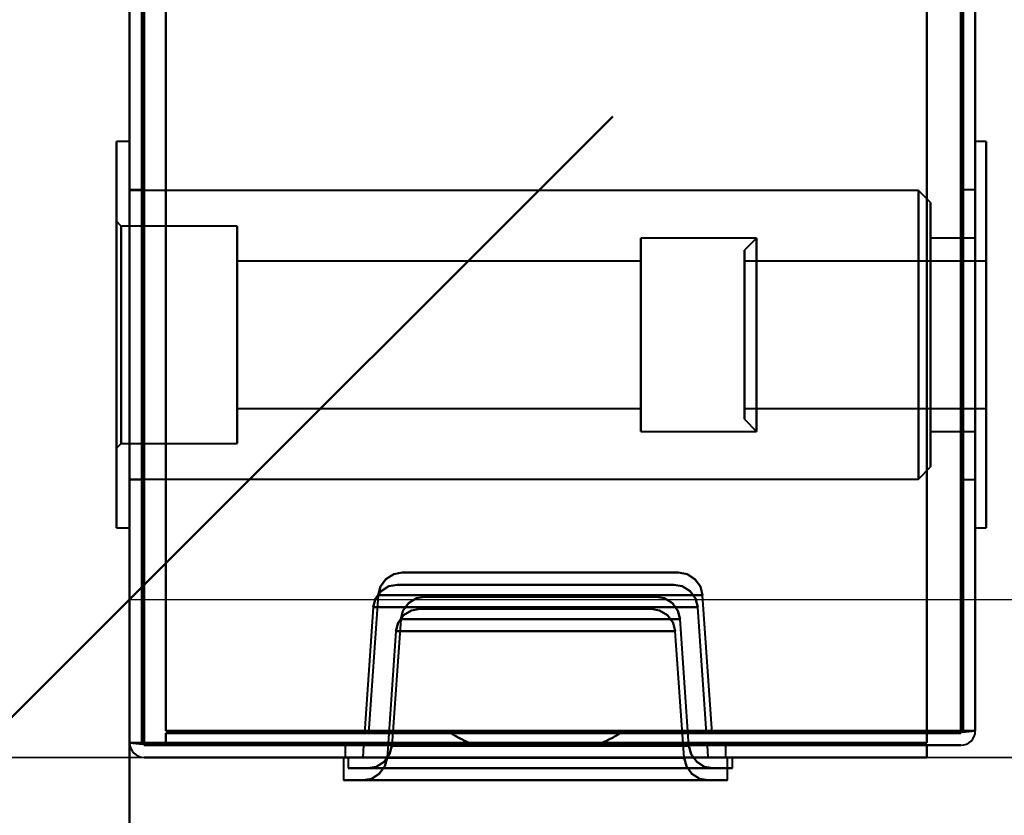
# Model space of a CAD drawing. Header units: millimetres. Extents: x -1392 to 1388, y -239 to 1267.
# Tile 4 of 91: x -481 to -440, y 126 to 159. Entities that reach past the tile are written whole.
import ezdxf

# ---------------------------------------------------------------- set-up
doc = ezdxf.new("R2010")
doc.units = ezdxf.units.MM
for name, color, linetype, lineweight in [('A-ANNO-DIMS', 211, 'Continuous', 30), ('A-ANNO-DIMS-20', 211, 'Continuous', 30), ('A-GENM', 13, 'Continuous', 40), ('G-IMPT', 8, 'Continuous', 40)]:
    doc.layers.add(name, color=color, linetype=linetype, lineweight=lineweight)
doc.styles.add('Arial_1', font='arial.ttf', dxfattribs={"height": 60})
doc.dimstyles.new('Linéaire', dxfattribs={"dimscale": 304.8, "dimtxt": 61.215564, "dimasz": 0.131234, "dimexe": 0.131234, "dimexo": 0.131234, "dimgap": 0.131234, "dimtad": 1, "dimdec": 0, "dimzin": 0, "dimdsep": 46, "dimtxsty": 'Arial_1', "dimblk1": 'OBLIQUE', "dimblk2": 'OBLIQUE', "dimsah": 1, "dimcen": 0.09, "dimazin": 0, "dimtfac": 1, "dimtdec": 4, "dimtix": 1, "dimtmove": 0, "dimatfit": 3, "dimfxl": 1, "dimtvp": 1, "dimtfill": 1, "dimtolj": 1, "dimtzin": 0, "dimarcsym": 2})

# ---------------------------------------------------------------- blocks, each defined once
blk = doc.blocks.new('Maintenance r21 - Maintenance r21-762144-Droite')
at = {"layer": 'A-GENM'}
for p, q in [((-476, 0), (-476, 1138)), ((-476, 1138), (-476, 0))]:
    blk.add_line(p, q, dxfattribs=at)
blk = doc.blocks.new('NEXA 2000 CALQUES_dwg-762145-Droite')
at = {"layer": 'G-IMPT'}
for p, q in [((-476, 1137.772), (-476, 128.972)), ((-476, 1137.772), (-476, 128.972)), ((-441, 129.472), (-441, 1137.272)), ((-441, 129.472), (-441, 1137.272)), ((-476, 153.872), (-476.55, 153.872)), ((-476, 153.872), (-476.55, 153.872)), ((-476.55, 153.872), (-476.55, 145.872)), ((-476.55, 137.872), (-476.55, 153.872)), ((-476.55, 145.872), (-476.55, 153.872)), ((-476.55, 153.872), (-476.55, 145.872)), ((-476.55, 137.872), (-476.55, 153.872)), ((-476.55, 145.872), (-476.55, 153.872)), ((-476, 153.872), (-476, 137.872)), ((-476, 153.872), (-476, 145.872)), ((-476, 145.872), (-476, 153.872)), ((-476, 153.872), (-476, 137.872)), ((-476, 153.872), (-476, 145.872)), ((-476, 145.872), (-476, 153.872)), ((-440.55, 153.872), (-441, 153.872)), ((-440.55, 153.872), (-441, 153.872)), ((-441, 137.872), (-441, 153.872)), ((-441, 145.872), (-441, 153.872)), ((-441, 153.872), (-441, 145.872)), ((-441, 137.872), (-441, 153.872)), ((-441, 145.872), (-441, 153.872)), ((-441, 153.872), (-441, 145.872)), ((-440.55, 145.872), (-440.55, 153.872)), ((-440.55, 153.872), (-440.55, 137.872)), ((-440.55, 153.872), (-440.55, 145.872)), ((-440.55, 145.872), (-440.55, 153.872)), ((-440.55, 153.872), (-440.55, 137.872)), ((-440.55, 153.872), (-440.55, 145.872)), ((-475.5, 151.872), (-476, 151.872)), ((-475.5, 151.872), (-476, 151.872)), ((-476, 151.872), (-476, 145.872)), ((-476, 151.872), (-476, 145.872)), ((-443.35, 151.847), (-476, 151.847)), ((-443.35, 151.847), (-476, 151.847)), ((-476, 139.897), (-476, 151.847)), ((-476, 139.897), (-476, 151.847)), ((-476, 139.897), (-476, 151.847)), ((-476, 139.897), (-476, 151.847)), ((-475.5, 145.872), (-475.5, 151.872)), ((-475.5, 151.872), (-475.5, 145.872)), ((-475.5, 145.872), (-475.5, 151.872)), ((-475.5, 151.872), (-475.5, 145.872)), ((-442.85, 151.347), (-443.35, 151.847)), ((-442.85, 151.347), (-443.35, 151.847)), ((-443.35, 139.897), (-443.35, 151.847)), ((-443.35, 139.897), (-443.35, 151.847)), ((-443.35, 151.847), (-443.35, 139.897)), ((-443.35, 151.847), (-443.35, 139.897)), ((-443.35, 139.897), (-443.35, 151.847)), ((-443.35, 139.897), (-443.35, 151.847)), ((-443.35, 151.847), (-443.35, 139.897)), ((-443.35, 151.847), (-443.35, 139.897)), ((-441, 151.872), (-441.5, 151.872)), ((-441, 151.872), (-441.5, 151.872)), ((-441.5, 151.872), (-441.5, 145.872)), ((-441.5, 145.872), (-441.5, 151.872)), ((-441.5, 151.872), (-441.5, 145.872)), ((-441.5, 145.872), (-441.5, 151.872)), ((-441, 151.872), (-441, 145.872)), ((-441, 145.872), (-441, 151.872)), ((-441, 151.872), (-441, 145.872)), ((-441, 145.872), (-441, 151.872)), ((-442.85, 140.397), (-442.85, 151.347)), ((-442.85, 140.397), (-442.85, 151.347)), ((-442.85, 151.347), (-442.85, 140.397)), ((-442.85, 151.347), (-442.85, 140.397)), ((-442.85, 140.397), (-442.85, 151.347)), ((-442.85, 140.397), (-442.85, 151.347)), ((-442.85, 151.347), (-442.85, 140.397)), ((-442.85, 151.347), (-442.85, 140.397)), ((-476.35, 150.372), (-476.55, 150.572)), ((-476.35, 150.372), (-476.55, 150.572)), ((-476.55, 150.572), (-476.55, 141.172)), ((-476.55, 150.572), (-476.55, 141.172)), ((-476.55, 141.172), (-476.55, 150.572)), ((-476.55, 141.172), (-476.55, 150.572)), ((-476.55, 150.572), (-476.55, 141.172)), ((-476.55, 150.572), (-476.55, 141.172)), ((-476.55, 141.172), (-476.55, 150.572)), ((-476.55, 141.172), (-476.55, 150.572)), ((-471.55, 150.372), (-476.35, 150.372)), ((-471.55, 150.372), (-476.35, 150.372)), ((-476.35, 150.372), (-476.35, 141.372)), ((-476.35, 150.372), (-476.35, 141.372)), ((-476.35, 141.372), (-476.35, 150.372)), ((-476.35, 141.372), (-476.35, 150.372)), ((-476.35, 150.372), (-476.35, 141.372)), ((-476.35, 150.372), (-476.35, 141.372)), ((-476.35, 141.372), (-476.35, 150.372)), ((-476.35, 141.372), (-476.35, 150.372)), ((-471.55, 150.372), (-471.55, 145.872)), ((-471.55, 141.372), (-471.55, 150.372)), ((-471.55, 145.872), (-471.55, 150.372)), ((-471.55, 150.372), (-471.55, 145.872)), ((-471.55, 141.372), (-471.55, 150.372)), ((-471.55, 145.872), (-471.55, 150.372)), ((-450.05, 149.872), (-454.85, 149.872)), ((-450.05, 149.872), (-454.85, 149.872)), ((-454.85, 149.872), (-454.85, 149.741)), ((-454.85, 149.872), (-454.85, 142.004)), ((-454.85, 141.872), (-454.85, 149.872)), ((-454.85, 141.872), (-454.85, 149.872)), ((-454.85, 149.872), (-454.85, 142.004)), ((-454.85, 141.872), (-454.85, 149.872)), ((-454.85, 141.872), (-454.85, 149.872)), ((-454.85, 149.741), (-454.85, 141.872)), ((-454.85, 149.741), (-454.85, 141.872)), ((-450.05, 149.872), (-450.55, 149.372)), ((-450.05, 149.872), (-450.55, 149.372)), ((-450.05, 142.004), (-450.05, 149.872)), ((-450.05, 149.872), (-450.05, 142.004)), ((-450.05, 145.872), (-450.05, 149.872)), ((-450.05, 149.872), (-450.05, 145.872)), ((-450.05, 145.872), (-450.05, 149.741)), ((-450.05, 149.741), (-450.05, 145.872)), ((-450.05, 141.872), (-450.05, 149.741)), ((-450.05, 149.741), (-450.05, 141.872)), ((-441, 149.872), (-442.85, 149.872)), ((-441, 149.872), (-442.85, 149.872)), ((-442.85, 149.872), (-442.85, 141.872)), ((-442.85, 149.872), (-442.85, 141.872)), ((-442.85, 142.004), (-442.85, 149.872)), ((-442.85, 149.872), (-442.85, 141.872)), ((-442.85, 149.872), (-442.85, 141.872)), ((-442.85, 142.004), (-442.85, 149.872)), ((-442.85, 149.741), (-442.85, 149.872)), ((-442.85, 141.872), (-442.85, 149.741)), ((-442.85, 141.872), (-442.85, 149.741)), ((-441, 149.872), (-441, 142.004)), ((-441, 142.004), (-441, 149.872)), ((-441, 149.872), (-441, 142.004)), ((-441, 142.004), (-441, 149.872)), ((-441, 149.741), (-441, 141.872)), ((-441, 141.872), (-441, 149.741)), ((-441, 149.741), (-441, 141.872)), ((-441, 141.872), (-441, 149.741)), ((-450.55, 142.487), (-450.55, 149.372)), ((-450.55, 149.372), (-450.55, 142.487)), ((-450.55, 142.487), (-450.55, 149.372)), ((-450.55, 149.372), (-450.55, 142.487)), ((-450.55, 142.372), (-450.55, 149.257)), ((-450.55, 149.257), (-450.55, 142.372)), ((-450.55, 142.372), (-450.55, 149.257)), ((-450.55, 149.257), (-450.55, 142.372)), ((-454.85, 148.922), (-471.55, 148.922)), ((-454.85, 148.922), (-471.55, 148.922)), ((-471.55, 148.922), (-471.55, 142.922)), ((-471.55, 142.822), (-471.55, 148.922)), ((-471.55, 142.822), (-471.55, 148.922)), ((-471.55, 148.922), (-471.55, 148.822)), ((-471.55, 148.922), (-471.55, 142.922)), ((-471.55, 142.822), (-471.55, 148.922)), ((-471.55, 142.822), (-471.55, 148.922)), ((-471.55, 148.822), (-471.55, 142.822)), ((-471.55, 148.822), (-471.55, 142.822)), ((-454.85, 148.922), (-454.85, 142.822)), ((-454.85, 148.922), (-454.85, 142.822)), ((-454.85, 142.922), (-454.85, 148.922)), ((-454.85, 148.822), (-454.85, 148.922)), ((-454.85, 148.922), (-454.85, 142.822)), ((-454.85, 148.922), (-454.85, 142.822)), ((-454.85, 142.922), (-454.85, 148.922)), ((-454.85, 142.822), (-454.85, 148.822)), ((-454.85, 142.822), (-454.85, 148.822)), ((-440.55, 148.922), (-450.55, 148.922)), ((-440.55, 148.922), (-450.55, 148.922)), ((-450.55, 145.097), (-450.55, 148.922)), ((-450.55, 148.922), (-450.55, 146.647)), ((-450.55, 145.097), (-450.55, 148.922)), ((-450.55, 148.922), (-450.55, 142.922)), ((-450.55, 148.822), (-450.55, 142.822)), ((-450.55, 148.822), (-450.55, 145.097)), ((-440.55, 146.647), (-440.55, 148.922)), ((-440.55, 148.922), (-440.55, 145.097)), ((-440.55, 142.922), (-440.55, 148.922)), ((-440.55, 148.922), (-440.55, 145.097)), ((-440.55, 142.822), (-440.55, 148.822)), ((-440.55, 145.097), (-440.55, 148.822)), ((-450.55, 142.822), (-450.55, 146.647)), ((-450.55, 146.647), (-450.55, 142.922)), ((-450.55, 142.822), (-450.55, 146.647)), ((-440.55, 142.922), (-440.55, 146.647)), ((-440.55, 146.647), (-440.55, 142.822)), ((-440.55, 146.647), (-440.55, 142.822)), ((-476.55, 145.872), (-476.55, 137.872)), ((-476.55, 137.872), (-476.55, 145.872)), ((-476.55, 145.872), (-476.55, 137.872)), ((-476.55, 137.872), (-476.55, 145.872)), ((-476, 145.872), (-476, 139.872)), ((-476, 145.872), (-476, 137.872)), ((-476, 137.872), (-476, 145.872)), ((-476, 145.872), (-476, 139.872)), ((-476, 145.872), (-476, 137.872)), ((-476, 137.872), (-476, 145.872)), ((-475.5, 139.872), (-475.5, 145.872)), ((-475.5, 145.872), (-475.5, 139.872)), ((-475.5, 139.872), (-475.5, 145.872)), ((-475.5, 145.872), (-475.5, 139.872)), ((-471.55, 145.872), (-471.55, 141.372)), ((-471.55, 141.372), (-471.55, 145.872)), ((-471.55, 145.872), (-471.55, 141.372)), ((-471.55, 141.372), (-471.55, 145.872)), ((-450.05, 141.872), (-450.05, 145.872)), ((-450.05, 145.872), (-450.05, 141.872)), ((-450.05, 142.004), (-450.05, 145.872)), ((-450.05, 145.872), (-450.05, 142.004)), ((-441.5, 145.872), (-441.5, 139.872)), ((-441.5, 139.872), (-441.5, 145.872)), ((-441.5, 145.872), (-441.5, 139.872)), ((-441.5, 139.872), (-441.5, 145.872)), ((-441, 145.872), (-441, 139.872)), ((-441, 139.872), (-441, 145.872)), ((-441, 137.872), (-441, 145.872)), ((-441, 145.872), (-441, 137.872)), ((-441, 145.872), (-441, 139.872)), ((-441, 139.872), (-441, 145.872)), ((-441, 137.872), (-441, 145.872)), ((-441, 145.872), (-441, 137.872)), ((-440.55, 137.872), (-440.55, 145.872)), ((-440.55, 145.872), (-440.55, 137.872)), ((-440.55, 137.872), (-440.55, 145.872)), ((-440.55, 145.872), (-440.55, 137.872)), ((-450.55, 145.097), (-450.55, 142.822)), ((-440.55, 142.822), (-440.55, 145.097)), ((-471.55, 142.922), (-471.55, 142.822)), ((-471.55, 142.822), (-454.85, 142.822)), ((-471.55, 142.822), (-454.85, 142.822)), ((-454.85, 142.822), (-454.85, 142.922)), ((-450.55, 142.822), (-440.55, 142.822)), ((-450.55, 142.822), (-440.55, 142.822)), ((-450.55, 142.372), (-450.05, 141.872)), ((-450.55, 142.372), (-450.05, 141.872)), ((-454.85, 142.004), (-454.85, 141.872)), ((-454.85, 141.872), (-450.05, 141.872)), ((-454.85, 141.872), (-450.05, 141.872)), ((-442.85, 141.872), (-442.85, 142.004)), ((-442.85, 141.872), (-441, 141.872)), ((-442.85, 141.872), (-441, 141.872)), ((-476.55, 141.172), (-476.35, 141.372)), ((-476.55, 141.172), (-476.35, 141.372)), ((-476.35, 141.372), (-471.55, 141.372)), ((-476.35, 141.372), (-471.55, 141.372)), ((-443.35, 139.897), (-442.85, 140.397)), ((-443.35, 139.897), (-442.85, 140.397)), ((-476, 139.897), (-443.35, 139.897)), ((-476, 139.897), (-443.35, 139.897)), ((-476, 139.872), (-475.5, 139.872)), ((-476, 139.872), (-475.5, 139.872)), ((-441.5, 139.872), (-441, 139.872)), ((-441.5, 139.872), (-441, 139.872)), ((-476.55, 137.872), (-476, 137.872)), ((-476.55, 137.872), (-476, 137.872)), ((-441, 137.872), (-440.55, 137.872)), ((-441, 137.872), (-440.55, 137.872)), ((-459, 136.022), (-464.717, 136.022)), ((-464.717, 136.022), (-459, 136.022)), ((-464.717, 136.022), (-453.283, 136.022)), ((-453.283, 136.022), (-459, 136.022)), ((-459, 136.022), (-453.283, 136.022)), ((-459.2, 135.522), (-464.917, 135.522)), ((-464.917, 135.522), (-459.2, 135.522)), ((-464.917, 135.522), (-453.483, 135.522)), ((-453.483, 135.522), (-459.2, 135.522)), ((-459.2, 135.522), (-453.483, 135.522)), ((-465.715, 135.092), (-466.115, 129.372)), ((-459, 135.092), (-465.715, 135.092)), ((-452.285, 135.092), (-465.715, 135.092)), ((-465.715, 135.092), (-459, 135.092)), ((-463.785, 135.022), (-459, 135.022)), ((-454.215, 135.022), (-463.785, 135.022)), ((-459, 135.022), (-463.785, 135.022)), ((-452.285, 135.092), (-459, 135.092)), ((-459, 135.092), (-452.285, 135.092)), ((-459, 135.022), (-454.215, 135.022)), ((-454.215, 135.022), (-459, 135.022)), ((-451.885, 129.372), (-452.285, 135.092)), ((-465.915, 134.592), (-466.28, 129.372)), ((-459.2, 134.592), (-465.915, 134.592)), ((-452.485, 134.592), (-465.915, 134.592)), ((-465.915, 134.592), (-459.2, 134.592)), ((-463.985, 134.522), (-459.2, 134.522)), ((-454.415, 134.522), (-463.985, 134.522)), ((-459.2, 134.522), (-463.985, 134.522)), ((-452.485, 134.592), (-459.2, 134.592)), ((-459.2, 134.592), (-452.485, 134.592)), ((-459.2, 134.522), (-454.415, 134.522)), ((-454.415, 134.522), (-459.2, 134.522)), ((-452.12, 129.372), (-452.485, 134.592)), ((-464.783, 134.092), (-465.149, 128.853)), ((-464.783, 134.092), (-453.217, 134.092)), ((-464.783, 134.092), (-459, 134.092)), ((-459, 134.092), (-464.783, 134.092)), ((-459, 134.092), (-453.217, 134.092)), ((-453.217, 134.092), (-459, 134.092)), ((-452.851, 128.853), (-453.217, 134.092)), ((-464.983, 133.592), (-465.349, 128.353)), ((-464.983, 133.592), (-453.417, 133.592)), ((-464.983, 133.592), (-459.2, 133.592)), ((-459.2, 133.592), (-464.983, 133.592)), ((-459.2, 133.592), (-453.417, 133.592)), ((-453.417, 133.592), (-459.2, 133.592)), ((-453.051, 128.353), (-453.417, 133.592)), ((-459.2, 129.372), (-466.28, 129.372)), ((-466.28, 129.372), (-452.12, 129.372)), ((-459, 129.372), (-466.115, 129.372)), ((-466.115, 129.372), (-459, 129.372)), ((-455.701, 129.372), (-462.699, 129.372)), ((-462.699, 129.372), (-455.701, 129.372)), ((-452.12, 129.372), (-459.2, 129.372)), ((-451.885, 129.372), (-459, 129.372)), ((-459, 129.372), (-451.885, 129.372)), ((-441.6, 129.472), (-441, 129.472)), ((-441, 129.472), (-441.6, 129.472)), ((-441, 129.472), (-441.6, 129.472)), ((-441.6, 129.472), (-441, 129.472)), ((-441.6, 129.472), (-441, 129.472)), ((-441, 129.472), (-441.6, 129.472)), ((-441, 129.472), (-441.6, 129.472)), ((-441.6, 129.472), (-441, 129.472)), ((-476, 128.972), (-475.4, 128.972)), ((-475.4, 128.972), (-476, 128.972)), ((-475.4, 128.972), (-476, 128.972)), ((-476, 128.972), (-475.4, 128.972)), ((-476, 128.972), (-475.4, 128.972)), ((-475.4, 128.972), (-476, 128.972)), ((-476, 128.972), (-475.4, 128.972)), ((-475.4, 128.972), (-476, 128.972)), ((-467.075, 128.872), (-467.075, 128.372)), ((-451.325, 128.872), (-467.075, 128.872)), ((-459.2, 128.872), (-467.075, 128.872)), ((-467.075, 128.872), (-459.2, 128.872)), ((-466.315, 128.872), (-466.35, 128.372)), ((-452.085, 128.872), (-466.315, 128.872)), ((-466.315, 128.872), (-459.2, 128.872)), ((-465.149, 128.853), (-459, 128.853)), ((-452.851, 128.853), (-465.149, 128.853)), ((-459, 128.853), (-465.149, 128.853)), ((-456.673, 128.872), (-461.727, 128.872)), ((-461.727, 128.872), (-456.673, 128.872)), ((-451.325, 128.872), (-459.2, 128.872)), ((-459.2, 128.872), (-451.325, 128.872)), ((-459.2, 128.872), (-452.085, 128.872)), ((-459, 128.853), (-452.851, 128.853)), ((-452.851, 128.853), (-459, 128.853)), ((-452.05, 128.372), (-452.085, 128.872)), ((-451.325, 128.372), (-451.325, 128.872)), ((-467.15, 128.372), (-467.15, 127.422)), ((-467.15, 128.372), (-459.2, 128.372)), ((-459.2, 128.372), (-467.15, 128.372)), ((-467.075, 128.372), (-459.2, 128.372)), ((-467.075, 128.372), (-451.325, 128.372)), ((-459.2, 128.372), (-467.075, 128.372)), ((-466.95, 128.372), (-466.95, 127.922)), ((-466.95, 128.372), (-459, 128.372)), ((-459, 128.372), (-466.95, 128.372)), ((-466.35, 128.372), (-459.2, 128.372)), ((-459.2, 128.372), (-466.35, 128.372)), ((-459.2, 128.372), (-451.325, 128.372)), ((-451.325, 128.372), (-459.2, 128.372)), ((-459.2, 128.372), (-452.05, 128.372)), ((-452.05, 128.372), (-459.2, 128.372)), ((-459.2, 128.372), (-451.25, 128.372)), ((-451.25, 128.372), (-459.2, 128.372)), ((-459, 128.372), (-451.05, 128.372)), ((-451.05, 128.372), (-459, 128.372)), ((-451.25, 127.422), (-451.25, 128.372)), ((-451.05, 127.922), (-451.05, 128.372)), ((-465.349, 128.353), (-459.2, 128.353)), ((-453.051, 128.353), (-465.349, 128.353)), ((-459.2, 128.353), (-465.349, 128.353)), ((-459.2, 128.353), (-453.051, 128.353)), ((-453.051, 128.353), (-459.2, 128.353)), ((-466.95, 127.922), (-459, 127.922)), ((-459, 127.922), (-466.95, 127.922)), ((-466.147, 127.922), (-451.853, 127.922)), ((-466.147, 127.922), (-459, 127.922)), ((-459, 127.922), (-466.147, 127.922)), ((-459, 127.922), (-451.853, 127.922)), ((-459, 127.922), (-451.05, 127.922)), ((-451.853, 127.922), (-459, 127.922)), ((-451.05, 127.922), (-459, 127.922)), ((-467.15, 127.422), (-459.2, 127.422)), ((-459.2, 127.422), (-467.15, 127.422)), ((-466.347, 127.422), (-452.053, 127.422)), ((-466.347, 127.422), (-459.2, 127.422)), ((-459.2, 127.422), (-466.347, 127.422)), ((-459.2, 127.422), (-452.053, 127.422)), ((-459.2, 127.422), (-451.25, 127.422)), ((-452.053, 127.422), (-459.2, 127.422)), ((-451.25, 127.422), (-459.2, 127.422))]:
    blk.add_line(p, q, dxfattribs=at)
at = {"layer": 'G-IMPT', "flags": 128}
for points in [[(-476, 1137.772), (-476, 885.572), (-476, 633.372), (-476, 381.172), (-476, 128.972)], [(-476, 1137.772), (-476, 885.572), (-476, 633.372), (-476, 381.172), (-476, 128.972)], [(-476, 128.972), (-476, 381.172), (-476, 633.372), (-476, 885.572), (-476, 1137.772)], [(-476, 128.972), (-476, 381.172), (-476, 633.372), (-476, 885.572), (-476, 1137.772)], [(-476, 128.972), (-476, 381.172), (-476, 633.372), (-476, 885.572), (-476, 1137.772)], [(-476, 128.972), (-476, 381.172), (-476, 633.372), (-476, 885.572), (-476, 1137.772)], [(-476, 1137.772), (-476, 885.572), (-476, 633.372), (-476, 381.172), (-476, 128.972)], [(-476, 1137.772), (-476, 885.572), (-476, 633.372), (-476, 381.172), (-476, 128.972)], [(-475.5, 128.972), (-475.5, 381.172), (-475.5, 633.372), (-475.5, 885.572), (-475.5, 1137.772)], [(-475.5, 1137.772), (-475.5, 885.572), (-475.5, 633.372), (-475.5, 381.172), (-475.5, 128.972)], [(-475.5, 1137.772), (-475.5, 885.572), (-475.5, 633.372), (-475.5, 381.172), (-475.5, 128.972)], [(-475.5, 128.972), (-475.5, 381.172), (-475.5, 633.372), (-475.5, 885.572), (-475.5, 1137.772)], [(-475.4, 128.972), (-475.4, 381.172), (-475.4, 633.372), (-475.4, 885.572), (-475.4, 1137.772)], [(-475.4, 1137.772), (-475.4, 885.572), (-475.4, 633.372), (-475.4, 381.172), (-475.4, 128.972)], [(-475.4, 128.972), (-475.4, 381.172), (-475.4, 633.372), (-475.4, 885.572), (-475.4, 1137.772)], [(-475.4, 1137.772), (-475.4, 885.572), (-475.4, 633.372), (-475.4, 381.172), (-475.4, 128.972)], [(-475.4, 1137.772), (-475.4, 885.572), (-475.4, 633.372), (-475.4, 381.172), (-475.4, 128.972)], [(-475.4, 128.972), (-475.4, 381.172), (-475.4, 633.372), (-475.4, 885.572), (-475.4, 1137.772)], [(-475.4, 1137.772), (-475.4, 885.572), (-475.4, 633.372), (-475.4, 381.172), (-475.4, 128.972)], [(-475.4, 128.972), (-475.4, 381.172), (-475.4, 633.372), (-475.4, 885.572), (-475.4, 1137.772)], [(-475.4, 1137.772), (-475.4, 885.572), (-475.4, 633.372), (-475.4, 381.172), (-475.4, 128.972)], [(-475.4, 128.972), (-475.4, 381.172), (-475.4, 633.372), (-475.4, 885.572), (-475.4, 1137.772)], [(-475.4, 128.972), (-475.4, 381.172), (-475.4, 633.372), (-475.4, 885.572), (-475.4, 1137.772)], [(-475.4, 1137.772), (-475.4, 885.572), (-475.4, 633.372), (-475.4, 381.172), (-475.4, 128.972)], [(-443, 1137.772), (-443, 885.572), (-443, 633.372), (-443, 381.172), (-443, 128.972)], [(-443, 128.972), (-443, 381.172), (-443, 633.372), (-443, 885.572), (-443, 1137.772)], [(-443, 128.972), (-443, 381.172), (-443, 633.372), (-443, 885.572), (-443, 1137.772)], [(-443, 1137.772), (-443, 885.572), (-443, 633.372), (-443, 381.172), (-443, 128.972)], [(-474.5, 129.472), (-474.5, 381.422), (-474.5, 633.372), (-474.5, 885.322), (-474.5, 1137.272)], [(-474.5, 1137.272), (-474.5, 885.322), (-474.5, 633.372), (-474.5, 381.422), (-474.5, 129.472)], [(-474.5, 129.472), (-474.5, 381.422), (-474.5, 633.372), (-474.5, 885.322), (-474.5, 1137.272)], [(-474.5, 1137.272), (-474.5, 885.322), (-474.5, 633.372), (-474.5, 381.422), (-474.5, 129.472)], [(-474.5, 1137.272), (-474.5, 885.322), (-474.5, 633.372), (-474.5, 381.422), (-474.5, 129.472)], [(-474.5, 129.472), (-474.5, 381.422), (-474.5, 633.372), (-474.5, 885.322), (-474.5, 1137.272)], [(-474.5, 1137.272), (-474.5, 885.322), (-474.5, 633.372), (-474.5, 381.422), (-474.5, 129.472)], [(-474.5, 129.472), (-474.5, 381.422), (-474.5, 633.372), (-474.5, 885.322), (-474.5, 1137.272)], [(-474.5, 1137.272), (-474.5, 885.322), (-474.5, 633.372), (-474.5, 381.422), (-474.5, 129.472)], [(-474.5, 129.472), (-474.5, 381.422), (-474.5, 633.372), (-474.5, 885.322), (-474.5, 1137.272)], [(-474.5, 1137.272), (-474.5, 885.322), (-474.5, 633.372), (-474.5, 381.422), (-474.5, 129.472)], [(-474.5, 129.472), (-474.5, 381.422), (-474.5, 633.372), (-474.5, 885.322), (-474.5, 1137.272)], [(-474.5, 129.472), (-474.5, 381.422), (-474.5, 633.372), (-474.5, 885.322), (-474.5, 1137.272)], [(-474.5, 1137.272), (-474.5, 885.322), (-474.5, 633.372), (-474.5, 381.422), (-474.5, 129.472)], [(-474.5, 129.472), (-474.5, 381.422), (-474.5, 633.372), (-474.5, 885.322), (-474.5, 1137.272)], [(-474.5, 1137.272), (-474.5, 885.322), (-474.5, 633.372), (-474.5, 381.422), (-474.5, 129.472)], [(-443, 1137.272), (-443, 885.322), (-443, 633.372), (-443, 381.422), (-443, 129.472)], [(-443, 129.472), (-443, 381.422), (-443, 633.372), (-443, 885.322), (-443, 1137.272)], [(-443, 129.472), (-443, 381.422), (-443, 633.372), (-443, 885.322), (-443, 1137.272)], [(-443, 1137.272), (-443, 885.322), (-443, 633.372), (-443, 381.422), (-443, 129.472)], [(-443, 129.472), (-443, 381.422), (-443, 633.372), (-443, 885.322), (-443, 1137.272)], [(-443, 1137.272), (-443, 885.322), (-443, 633.372), (-443, 381.422), (-443, 129.472)], [(-443, 1137.272), (-443, 885.322), (-443, 633.372), (-443, 381.422), (-443, 129.472)], [(-443, 129.472), (-443, 381.422), (-443, 633.372), (-443, 885.322), (-443, 1137.272)], [(-441.6, 1137.272), (-441.6, 885.322), (-441.6, 633.372), (-441.6, 381.422), (-441.6, 129.472)], [(-441.6, 129.472), (-441.6, 381.422), (-441.6, 633.372), (-441.6, 885.322), (-441.6, 1137.272)], [(-441.6, 1137.272), (-441.6, 885.322), (-441.6, 633.372), (-441.6, 381.422), (-441.6, 129.472)], [(-441.6, 129.472), (-441.6, 381.422), (-441.6, 633.372), (-441.6, 885.322), (-441.6, 1137.272)], [(-441.6, 129.472), (-441.6, 381.422), (-441.6, 633.372), (-441.6, 885.322), (-441.6, 1137.272)], [(-441.6, 1137.272), (-441.6, 885.322), (-441.6, 633.372), (-441.6, 381.422), (-441.6, 129.472)], [(-441.6, 129.472), (-441.6, 381.422), (-441.6, 633.372), (-441.6, 885.322), (-441.6, 1137.272)], [(-441.6, 1137.272), (-441.6, 885.322), (-441.6, 633.372), (-441.6, 381.422), (-441.6, 129.472)], [(-441.6, 129.472), (-441.6, 381.422), (-441.6, 633.372), (-441.6, 885.322), (-441.6, 1137.272)], [(-441.6, 1137.272), (-441.6, 885.322), (-441.6, 633.372), (-441.6, 381.422), (-441.6, 129.472)], [(-441.6, 1137.272), (-441.6, 885.322), (-441.6, 633.372), (-441.6, 381.422), (-441.6, 129.472)], [(-441.6, 129.472), (-441.6, 381.422), (-441.6, 633.372), (-441.6, 885.322), (-441.6, 1137.272)], [(-441.5, 129.472), (-441.5, 381.422), (-441.5, 633.372), (-441.5, 885.322), (-441.5, 1137.272)], [(-441.5, 1137.272), (-441.5, 885.322), (-441.5, 633.372), (-441.5, 381.422), (-441.5, 129.472)], [(-441.5, 1137.272), (-441.5, 885.322), (-441.5, 633.372), (-441.5, 381.422), (-441.5, 129.472)], [(-441.5, 129.472), (-441.5, 381.422), (-441.5, 633.372), (-441.5, 885.322), (-441.5, 1137.272)], [(-441, 129.472), (-441, 381.422), (-441, 633.372), (-441, 885.322), (-441, 1137.272)], [(-441, 1137.272), (-441, 885.322), (-441, 633.372), (-441, 381.422), (-441, 129.472)], [(-441, 129.472), (-441, 381.422), (-441, 633.372), (-441, 885.322), (-441, 1137.272)], [(-441, 1137.272), (-441, 885.322), (-441, 633.372), (-441, 381.422), (-441, 129.472)], [(-441, 1137.272), (-441, 885.322), (-441, 633.372), (-441, 381.422), (-441, 129.472)], [(-441, 129.472), (-441, 381.422), (-441, 633.372), (-441, 885.322), (-441, 1137.272)], [(-441, 1137.272), (-441, 885.322), (-441, 633.372), (-441, 381.422), (-441, 129.472)], [(-441, 129.472), (-441, 381.422), (-441, 633.372), (-441, 885.322), (-441, 1137.272)], [(-443, 128.972), (-443, 152.497), (-443, 176.022), (-443, 199.547), (-443, 223.072)], [(-443, 223.072), (-443, 199.547), (-443, 176.022), (-443, 152.497), (-443, 128.972)], [(-443, 223.072), (-443, 199.547), (-443, 176.022), (-443, 152.497), (-443, 128.972)], [(-443, 128.972), (-443, 152.497), (-443, 176.022), (-443, 199.547), (-443, 223.072)], [(-464.717, 136.022), (-465.068, 135.959), (-465.396, 135.757), (-465.624, 135.444), (-465.715, 135.092)], [(-465.715, 135.092), (-465.624, 135.444), (-465.396, 135.757), (-465.068, 135.959), (-464.717, 136.022)], [(-452.285, 135.092), (-452.376, 135.444), (-452.604, 135.757), (-452.932, 135.959), (-453.283, 136.022)], [(-453.283, 136.022), (-452.932, 135.959), (-452.604, 135.757), (-452.376, 135.444), (-452.285, 135.092)], [(-464.917, 135.522), (-465.268, 135.459), (-465.596, 135.257), (-465.824, 134.944), (-465.915, 134.592)], [(-465.915, 134.592), (-465.824, 134.944), (-465.596, 135.257), (-465.268, 135.459), (-464.917, 135.522)], [(-452.485, 134.592), (-452.576, 134.944), (-452.804, 135.257), (-453.132, 135.459), (-453.483, 135.522)], [(-453.483, 135.522), (-453.132, 135.459), (-452.804, 135.257), (-452.576, 134.944), (-452.485, 134.592)], [(-464.783, 134.092), (-464.692, 134.444), (-464.463, 134.757), (-464.135, 134.959), (-463.785, 135.022)], [(-463.785, 135.022), (-464.135, 134.959), (-464.463, 134.757), (-464.692, 134.444), (-464.783, 134.092)], [(-454.215, 135.022), (-453.865, 134.959), (-453.537, 134.757), (-453.308, 134.444), (-453.217, 134.092)], [(-453.217, 134.092), (-453.308, 134.444), (-453.537, 134.757), (-453.865, 134.959), (-454.215, 135.022)], [(-464.983, 133.592), (-464.892, 133.944), (-464.663, 134.257), (-464.335, 134.459), (-463.985, 134.522)], [(-463.985, 134.522), (-464.335, 134.459), (-464.663, 134.257), (-464.892, 133.944), (-464.983, 133.592)], [(-454.415, 134.522), (-454.065, 134.459), (-453.737, 134.257), (-453.508, 133.944), (-453.417, 133.592)], [(-453.417, 133.592), (-453.508, 133.944), (-453.737, 134.257), (-454.065, 134.459), (-454.415, 134.522)], [(-441.6, 129.472), (-449.825, 129.472), (-458.05, 129.472), (-466.275, 129.472), (-474.5, 129.472)], [(-443, 129.472), (-450.875, 129.472), (-458.75, 129.472), (-466.625, 129.472), (-474.5, 129.472)], [(-474.5, 129.472), (-466.262, 129.472), (-458.025, 129.472), (-449.787, 129.472), (-441.55, 129.472)], [(-474.5, 129.472), (-466.625, 129.472), (-458.75, 129.472), (-450.875, 129.472), (-443, 129.472)], [(-474.5, 129.472), (-466.275, 129.472), (-458.05, 129.472), (-449.825, 129.472), (-441.6, 129.472)], [(-441.55, 129.472), (-449.787, 129.472), (-458.025, 129.472), (-466.262, 129.472), (-474.5, 129.472)], [(-474.5, 129.472), (-466.625, 129.472), (-458.75, 129.472), (-450.875, 129.472), (-443, 129.472)], [(-443, 129.472), (-450.875, 129.472), (-458.75, 129.472), (-466.625, 129.472), (-474.5, 129.472)], [(-474.5, 129.472), (-466.275, 129.472), (-458.05, 129.472), (-449.825, 129.472), (-441.6, 129.472)], [(-441.55, 129.472), (-449.787, 129.472), (-458.025, 129.472), (-466.262, 129.472), (-474.5, 129.472)], [(-474.5, 129.472), (-466.625, 129.472), (-458.75, 129.472), (-450.875, 129.472), (-443, 129.472)], [(-443, 129.472), (-450.875, 129.472), (-458.75, 129.472), (-466.625, 129.472), (-474.5, 129.472)], [(-441.6, 129.472), (-449.825, 129.472), (-458.05, 129.472), (-466.275, 129.472), (-474.5, 129.472)], [(-443, 129.472), (-450.875, 129.472), (-458.75, 129.472), (-466.625, 129.472), (-474.5, 129.472)], [(-474.5, 129.472), (-466.262, 129.472), (-458.025, 129.472), (-449.787, 129.472), (-441.55, 129.472)], [(-474.5, 129.472), (-466.625, 129.472), (-458.75, 129.472), (-450.875, 129.472), (-443, 129.472)], [(-441.55, 129.422), (-449.787, 129.41), (-458.025, 129.397), (-466.262, 129.385), (-474.5, 129.372)], [(-474.5, 129.372), (-466.262, 129.385), (-458.025, 129.397), (-449.787, 129.41), (-441.55, 129.422)], [(-474.5, 129.372), (-466.262, 129.385), (-458.025, 129.397), (-449.787, 129.41), (-441.55, 129.422)], [(-441.55, 129.422), (-449.787, 129.41), (-458.025, 129.397), (-466.262, 129.385), (-474.5, 129.372)], [(-441.6, 129.372), (-449.825, 129.372), (-458.05, 129.372), (-466.275, 129.372), (-474.5, 129.372)], [(-474.5, 129.372), (-466.275, 129.372), (-458.05, 129.372), (-449.825, 129.372), (-441.6, 129.372)], [(-474.5, 129.372), (-474.5, 129.247), (-474.5, 129.122), (-474.5, 128.997), (-474.5, 128.872)], [(-474.5, 129.372), (-474.5, 129.247), (-474.5, 129.122), (-474.5, 128.997), (-474.5, 128.872)], [(-474.5, 128.872), (-474.5, 128.997), (-474.5, 129.122), (-474.5, 129.247), (-474.5, 129.372)], [(-474.5, 128.872), (-474.5, 128.997), (-474.5, 129.122), (-474.5, 129.247), (-474.5, 129.372)], [(-441.6, 129.372), (-449.825, 129.372), (-458.05, 129.372), (-466.275, 129.372), (-474.5, 129.372)], [(-474.5, 129.372), (-466.275, 129.372), (-458.05, 129.372), (-449.825, 129.372), (-441.6, 129.372)], [(-474.5, 128.872), (-474.5, 128.997), (-474.5, 129.122), (-474.5, 129.247), (-474.5, 129.372)], [(-474.5, 129.372), (-474.5, 129.247), (-474.5, 129.122), (-474.5, 128.997), (-474.5, 128.872)], [(-474.5, 128.872), (-474.5, 128.997), (-474.5, 129.122), (-474.5, 129.247), (-474.5, 129.372)], [(-474.5, 129.372), (-474.5, 129.247), (-474.5, 129.122), (-474.5, 128.997), (-474.5, 128.872)], [(-443, 129.472), (-442.65, 129.472), (-442.3, 129.472), (-441.95, 129.472), (-441.6, 129.472)], [(-443, 128.972), (-443, 129.097), (-443, 129.222), (-443, 129.347), (-443, 129.472)], [(-441.6, 129.472), (-441.95, 129.472), (-442.3, 129.472), (-442.65, 129.472), (-443, 129.472)], [(-443, 129.472), (-443, 129.347), (-443, 129.222), (-443, 129.097), (-443, 128.972)], [(-443, 129.472), (-442.65, 129.472), (-442.3, 129.472), (-441.95, 129.472), (-441.6, 129.472)], [(-441.6, 129.472), (-441.95, 129.472), (-442.3, 129.472), (-442.65, 129.472), (-443, 129.472)], [(-443, 128.972), (-443, 129.097), (-443, 129.222), (-443, 129.347), (-443, 129.472)], [(-443, 129.472), (-443, 129.347), (-443, 129.222), (-443, 129.097), (-443, 128.972)], [(-441.6, 129.472), (-441.95, 129.472), (-442.3, 129.472), (-442.65, 129.472), (-443, 129.472)], [(-443, 129.472), (-442.65, 129.472), (-442.3, 129.472), (-441.95, 129.472), (-441.6, 129.472)], [(-443, 129.472), (-443, 129.347), (-443, 129.222), (-443, 129.097), (-443, 128.972)], [(-443, 128.972), (-443, 129.097), (-443, 129.222), (-443, 129.347), (-443, 129.472)], [(-441.6, 129.472), (-441.95, 129.472), (-442.3, 129.472), (-442.65, 129.472), (-443, 129.472)], [(-443, 129.472), (-442.65, 129.472), (-442.3, 129.472), (-441.95, 129.472), (-441.6, 129.472)], [(-443, 129.472), (-443, 129.347), (-443, 129.222), (-443, 129.097), (-443, 128.972)], [(-443, 128.972), (-443, 129.097), (-443, 129.222), (-443, 129.347), (-443, 129.472)], [(-441.55, 129.472), (-441.412, 129.472), (-441.275, 129.472), (-441.137, 129.472), (-441, 129.472)], [(-441, 129.472), (-441.137, 129.46), (-441.275, 129.447), (-441.412, 129.435), (-441.55, 129.422)], [(-441.55, 129.422), (-441.412, 129.435), (-441.275, 129.447), (-441.137, 129.46), (-441, 129.472)], [(-441, 129.472), (-441.137, 129.472), (-441.275, 129.472), (-441.412, 129.472), (-441.55, 129.472)], [(-441, 129.472), (-441.137, 129.472), (-441.275, 129.472), (-441.412, 129.472), (-441.55, 129.472)], [(-441.55, 129.422), (-441.412, 129.435), (-441.275, 129.447), (-441.137, 129.46), (-441, 129.472)], [(-441, 129.472), (-441.137, 129.46), (-441.275, 129.447), (-441.412, 129.435), (-441.55, 129.422)], [(-441.55, 129.472), (-441.412, 129.472), (-441.275, 129.472), (-441.137, 129.472), (-441, 129.472)], [(-476, 128.972), (-475.862, 128.972), (-475.725, 128.972), (-475.587, 128.972), (-475.45, 128.972)], [(-475.45, 128.922), (-475.587, 128.935), (-475.725, 128.947), (-475.862, 128.96), (-476, 128.972)], [(-476, 128.972), (-475.862, 128.96), (-475.725, 128.947), (-475.587, 128.935), (-475.45, 128.922)], [(-475.45, 128.972), (-475.587, 128.972), (-475.725, 128.972), (-475.862, 128.972), (-476, 128.972)], [(-476, 128.972), (-475.862, 128.96), (-475.725, 128.947), (-475.587, 128.935), (-475.45, 128.922)], [(-475.45, 128.972), (-475.587, 128.972), (-475.725, 128.972), (-475.862, 128.972), (-476, 128.972)], [(-475.45, 128.922), (-475.587, 128.935), (-475.725, 128.947), (-475.862, 128.96), (-476, 128.972)], [(-476, 128.972), (-475.862, 128.972), (-475.725, 128.972), (-475.587, 128.972), (-475.45, 128.972)], [(-475.45, 128.972), (-467.337, 128.972), (-459.225, 128.972), (-451.112, 128.972), (-443, 128.972)], [(-443, 128.972), (-451.112, 128.972), (-459.225, 128.972), (-467.337, 128.972), (-475.45, 128.972)], [(-443, 128.972), (-451.112, 128.972), (-459.225, 128.972), (-467.337, 128.972), (-475.45, 128.972)], [(-475.45, 128.972), (-467.337, 128.972), (-459.225, 128.972), (-451.112, 128.972), (-443, 128.972)], [(-443, 128.872), (-451.112, 128.885), (-459.225, 128.897), (-467.337, 128.91), (-475.45, 128.922)], [(-475.45, 128.922), (-467.337, 128.91), (-459.225, 128.897), (-451.112, 128.885), (-443, 128.872)], [(-475.45, 128.922), (-467.337, 128.91), (-459.225, 128.897), (-451.112, 128.885), (-443, 128.872)], [(-443, 128.872), (-451.112, 128.885), (-459.225, 128.897), (-467.337, 128.91), (-475.45, 128.922)], [(-443, 128.972), (-451.1, 128.972), (-459.2, 128.972), (-467.3, 128.972), (-475.4, 128.972)], [(-475.4, 128.972), (-467.3, 128.972), (-459.2, 128.972), (-451.1, 128.972), (-443, 128.972)], [(-443, 128.972), (-451.1, 128.972), (-459.2, 128.972), (-467.3, 128.972), (-475.4, 128.972)], [(-475.4, 128.972), (-467.3, 128.972), (-459.2, 128.972), (-451.1, 128.972), (-443, 128.972)], [(-475.4, 128.972), (-467.3, 128.972), (-459.2, 128.972), (-451.1, 128.972), (-443, 128.972)], [(-443, 128.972), (-451.1, 128.972), (-459.2, 128.972), (-467.3, 128.972), (-475.4, 128.972)], [(-475.4, 128.972), (-467.3, 128.972), (-459.2, 128.972), (-451.1, 128.972), (-443, 128.972)], [(-475.4, 128.972), (-467.3, 128.972), (-459.2, 128.972), (-451.1, 128.972), (-443, 128.972)], [(-443, 128.972), (-451.1, 128.972), (-459.2, 128.972), (-467.3, 128.972), (-475.4, 128.972)], [(-443, 128.972), (-451.1, 128.972), (-459.2, 128.972), (-467.3, 128.972), (-475.4, 128.972)], [(-443, 128.972), (-451.1, 128.972), (-459.2, 128.972), (-467.3, 128.972), (-475.4, 128.972)], [(-475.4, 128.972), (-467.3, 128.972), (-459.2, 128.972), (-451.1, 128.972), (-443, 128.972)], [(-443, 128.872), (-451.1, 128.872), (-459.2, 128.872), (-467.3, 128.872), (-475.4, 128.872)], [(-475.4, 128.872), (-467.3, 128.872), (-459.2, 128.872), (-451.1, 128.872), (-443, 128.872)], [(-443, 128.872), (-451.1, 128.872), (-459.2, 128.872), (-467.3, 128.872), (-475.4, 128.872)], [(-475.4, 128.872), (-467.3, 128.872), (-459.2, 128.872), (-451.1, 128.872), (-443, 128.872)], [(-474.5, 128.872), (-466.625, 128.872), (-458.75, 128.872), (-450.875, 128.872), (-443, 128.872)], [(-443, 128.872), (-450.875, 128.872), (-458.75, 128.872), (-466.625, 128.872), (-474.5, 128.872)], [(-474.5, 128.872), (-466.625, 128.872), (-458.75, 128.872), (-450.875, 128.872), (-443, 128.872)], [(-443, 128.872), (-450.875, 128.872), (-458.75, 128.872), (-466.625, 128.872), (-474.5, 128.872)], [(-443, 128.872), (-450.875, 128.872), (-458.75, 128.872), (-466.625, 128.872), (-474.5, 128.872)], [(-474.5, 128.872), (-466.625, 128.872), (-458.75, 128.872), (-450.875, 128.872), (-443, 128.872)], [(-443, 128.872), (-450.875, 128.872), (-458.75, 128.872), (-466.625, 128.872), (-474.5, 128.872)], [(-474.5, 128.872), (-466.625, 128.872), (-458.75, 128.872), (-450.875, 128.872), (-443, 128.872)], [(-466.147, 127.922), (-465.796, 127.986), (-465.468, 128.187), (-465.24, 128.501), (-465.149, 128.853)], [(-465.149, 128.853), (-465.24, 128.501), (-465.468, 128.187), (-465.796, 127.986), (-466.147, 127.922)], [(-452.851, 128.853), (-452.76, 128.501), (-452.532, 128.187), (-452.204, 127.986), (-451.853, 127.922)], [(-451.853, 127.922), (-452.204, 127.986), (-452.532, 128.187), (-452.76, 128.501), (-452.851, 128.853)], [(-441.6, 128.872), (-441.95, 128.872), (-442.3, 128.872), (-442.65, 128.872), (-443, 128.872)], [(-443, 128.872), (-442.65, 128.872), (-442.3, 128.872), (-441.95, 128.872), (-441.6, 128.872)], [(-443, 128.872), (-442.65, 128.872), (-442.3, 128.872), (-441.95, 128.872), (-441.6, 128.872)], [(-443, 128.372), (-443, 128.497), (-443, 128.622), (-443, 128.747), (-443, 128.872)], [(-441.6, 128.872), (-441.95, 128.872), (-442.3, 128.872), (-442.65, 128.872), (-443, 128.872)], [(-443, 128.872), (-443, 128.747), (-443, 128.622), (-443, 128.497), (-443, 128.372)], [(-443, 128.372), (-443, 128.497), (-443, 128.622), (-443, 128.747), (-443, 128.872)], [(-443, 128.872), (-443, 128.747), (-443, 128.622), (-443, 128.497), (-443, 128.372)], [(-441.6, 128.872), (-441.95, 128.872), (-442.3, 128.872), (-442.65, 128.872), (-443, 128.872)], [(-443, 128.872), (-442.65, 128.872), (-442.3, 128.872), (-441.95, 128.872), (-441.6, 128.872)], [(-441.6, 128.872), (-441.95, 128.872), (-442.3, 128.872), (-442.65, 128.872), (-443, 128.872)], [(-443, 128.872), (-443, 128.747), (-443, 128.622), (-443, 128.497), (-443, 128.372)], [(-443, 128.872), (-442.65, 128.872), (-442.3, 128.872), (-441.95, 128.872), (-441.6, 128.872)], [(-443, 128.872), (-443, 128.747), (-443, 128.622), (-443, 128.497), (-443, 128.372)], [(-443, 128.372), (-443, 128.497), (-443, 128.622), (-443, 128.747), (-443, 128.872)], [(-443, 128.372), (-443, 128.497), (-443, 128.622), (-443, 128.747), (-443, 128.872)], [(-475.4, 128.372), (-467.3, 128.372), (-459.2, 128.372), (-451.1, 128.372), (-443, 128.372)], [(-443, 128.372), (-451.1, 128.372), (-459.2, 128.372), (-467.3, 128.372), (-475.4, 128.372)], [(-475.4, 128.372), (-467.3, 128.372), (-459.2, 128.372), (-451.1, 128.372), (-443, 128.372)], [(-443, 128.372), (-451.1, 128.372), (-459.2, 128.372), (-467.3, 128.372), (-475.4, 128.372)], [(-443, 128.372), (-451.1, 128.372), (-459.2, 128.372), (-467.3, 128.372), (-475.4, 128.372)], [(-443, 128.372), (-451.1, 128.372), (-459.2, 128.372), (-467.3, 128.372), (-475.4, 128.372)], [(-475.4, 128.372), (-467.3, 128.372), (-459.2, 128.372), (-451.1, 128.372), (-443, 128.372)], [(-475.4, 128.372), (-467.3, 128.372), (-459.2, 128.372), (-451.1, 128.372), (-443, 128.372)], [(-466.347, 127.422), (-465.996, 127.486), (-465.668, 127.687), (-465.44, 128.001), (-465.349, 128.353)], [(-465.349, 128.353), (-465.44, 128.001), (-465.668, 127.687), (-465.996, 127.486), (-466.347, 127.422)], [(-453.051, 128.353), (-452.96, 128.001), (-452.732, 127.687), (-452.404, 127.486), (-452.053, 127.422)], [(-452.053, 127.422), (-452.404, 127.486), (-452.732, 127.687), (-452.96, 128.001), (-453.051, 128.353)]]:
    blk.add_lwpolyline(points, dxfattribs=at)
at = {"layer": 'G-IMPT'}
for centre, start, end in [((-441.6, 129.472), 270, 0), ((-441.6, 129.472), 270, 360), ((-441.6, 129.472), 270, 360), ((-441.6, 129.472), 270, 360), ((-441.6, 129.472), 270, 360), ((-441.6, 129.472), 270, 0), ((-441.6, 129.472), 270, 0), ((-441.6, 129.472), 270, 0), ((-475.4, 128.972), 180, 270), ((-475.4, 128.972), 180, 270), ((-475.4, 128.972), 180, 270), ((-475.4, 128.972), 180, 270), ((-475.4, 128.972), 180, 270), ((-475.4, 128.972), 180, 270), ((-475.4, 128.972), 180, 270), ((-475.4, 128.972), 180, 270)]:
    blk.add_arc(centre, 0.6, start, end, dxfattribs=at)
for points in [[(-461.727, 128.872), (-461.899, 128.944), (-462.235, 129.099), (-462.548, 129.278), (-462.699, 129.372)], [(-462.699, 129.372), (-462.548, 129.278), (-462.235, 129.099), (-461.899, 128.944), (-461.727, 128.872)], [(-455.701, 129.372), (-455.852, 129.278), (-456.165, 129.099), (-456.501, 128.944), (-456.673, 128.872)], [(-456.673, 128.872), (-456.501, 128.944), (-456.165, 129.099), (-455.852, 129.278), (-455.701, 129.372)]]:
    blk.add_open_spline(points, degree=3, dxfattribs=at)
blk = doc.blocks.new('DIMBLOCK1-Droite')
at = {"layer": 'A-ANNO-DIMS-20'}
for p, q in [((-476, 134.913), (-476, 174.913)), ((0, 134.913), (0, 174.913)), ((-476, 134.913), (0, 134.913)), ((-476, 134.913), (-476, 123.197)), ((0, 134.913), (0, 123.197))]:
    blk.add_line(p, q, dxfattribs=at)
at = {"layer": 'A-ANNO-DIMS-20', "lineweight": 50}
for p, q in [((-476, 134.913), (-456, 154.913)), ((0, 134.913), (20, 154.913)), ((-476, 134.913), (-496, 114.913)), ((0, 134.913), (-20, 114.913))]:
    blk.add_line(p, q, dxfattribs=at)
at = {"layer": 'A-ANNO-DIMS-20', "color": 0, "insert": (-307.221, 252.807), "char_height": 60, "width": 166.12962, "attachment_point": 1, "line_spacing_factor": 0.941778, "style": 'Arial_1', "bg_fill": 3, "box_fill_scale": 1.25, "bg_fill_color": 9, "bg_fill_true_color": 13158600, "bg_fill_transparency": 0}
blk.add_mtext('476', dxfattribs=at)
blk = doc.blocks.new('_Oblique')
at = {"color": 0, "linetype": 'ByBlock', "lineweight": -2}
blk.add_line((-0.5, -0.5), (0.5, 0.5), dxfattribs=at)

msp = doc.modelspace()

# ---------------------------------------------------------------- block references
at = {"layer": 'A-GENM'}
msp.add_blockref('Maintenance r21 - Maintenance r21-762144-Droite', (0, 0), dxfattribs=at)
at = {"layer": 'G-IMPT'}
msp.add_blockref('NEXA 2000 CALQUES_dwg-762145-Droite', (0, 0), dxfattribs=at)

# ---------------------------------------------------------------- next in the draw order: dimensions: what is measured, and where the dimension line sits
at = {"layer": 'A-ANNO-DIMS'}
dim = msp.add_linear_dim(base=(0, 134.913), p1=(-476, 163.197), p2=(0, 163.197), dimstyle='Linéaire', override={"dimpost": '<>', "dimfxl": 476}, dxfattribs=at)
dim.commit()
dim.dimension.update_dxf_attribs({"geometry": 'DIMBLOCK1-Droite', "text_midpoint": (-238, 205.547)})

# ---------------------------------------------------------------- next in the draw order: linework, layer by layer
at = {"color": 94, "lineweight": 30}
for p, q in [((591.6, 128.372), (-627.6, 128.372)), ((-627.6, 128.372), (591.6, 128.372))]:
    msp.add_line(p, q, dxfattribs=at)

doc.saveas('drawing.dxf')
